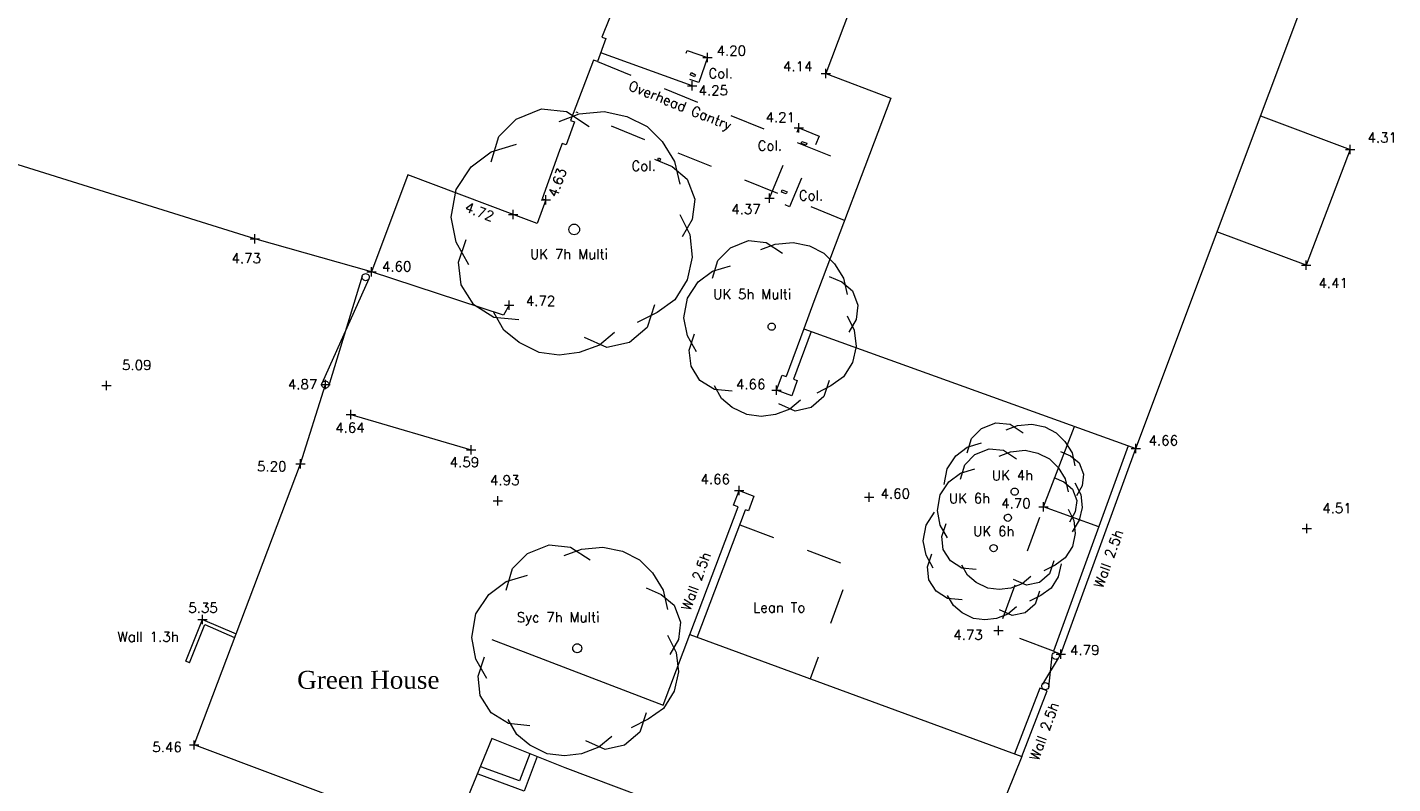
# Model space of a CAD drawing. Header units: metres. Extents: x 639013 to 639566, y 257273 to 257664.
# Tile 9 of 78: x 639218 to 639256, y 257348 to 257369. Entities that reach past the tile are written whole.
import ezdxf

# ---------------------------------------------------------------- set-up
doc = ezdxf.new("R2010")
doc.units = ezdxf.units.M
doc.linetypes.add('65208756-SWE-ZZ-XX-M-C-0002-FC06T002$0$03', pattern=[3, 1, -1, 1])
doc.linetypes.add('65208756-SWE-ZZ-XX-M-C-0002-FC06T002$0$18', pattern=[13.5, 5, -1.6, 0.3, -1.6, 5])
for name, color, linetype, lineweight in [('65208756-SWE-ZZ-XX-M-C-0002-FC06T002$0$0not0', 253, 'Continuous', 0), ('65208756-SWE-ZZ-XX-M-C-0002-FC06T002$0$SS_BUILD_TEMP', 253, '65208756-SWE-ZZ-XX-M-C-0002-FC06T002$0$03', 0), ('65208756-SWE-ZZ-XX-M-C-0002-FC06T002$0$SS_BUILDING', 253, 'Continuous', 0), ('65208756-SWE-ZZ-XX-M-C-0002-FC06T002$0$SS_DETAIL', 253, '65208756-SWE-ZZ-XX-M-C-0002-FC06T002$0$03', 0), ('65208756-SWE-ZZ-XX-M-C-0002-FC06T002$0$SS_FENCE', 253, '65208756-SWE-ZZ-XX-M-C-0002-FC06T002$0$18', 0), ('65208756-SWE-ZZ-XX-M-C-0002-FC06T002$0$SS_GATE', 253, 'Continuous', 0), ('65208756-SWE-ZZ-XX-M-C-0002-FC06T002$0$SS_HEDGE', 253, 'Continuous', 0), ('65208756-SWE-ZZ-XX-M-C-0002-FC06T002$0$SS_INTERNAL', 253, 'Continuous', 0), ('65208756-SWE-ZZ-XX-M-C-0002-FC06T002$0$SS_ROOF', 253, '65208756-SWE-ZZ-XX-M-C-0002-FC06T002$0$03', 0), ('65208756-SWE-ZZ-XX-M-C-0002-FC06T002$0$SS_TEXT_GEN', 253, 'Continuous', 0), ('65208756-SWE-ZZ-XX-M-C-0002-FC06T002$0$SS_TREE', 253, 'Continuous', 0), ('65208756-SWE-ZZ-XX-M-C-0002-FC06T002$0$SS_TXT_LEV_BLD', 253, 'Continuous', 0), ('65208756-SWE-ZZ-XX-M-C-0002-FC06T002$0$SS_TXT_LEV_GEN', 253, 'Continuous', 0), ('65208756-SWE-ZZ-XX-M-C-0002-FC06T002$0$SS_TXT_LEV_PNT', 253, 'Continuous', 0), ('65208756-SWE-ZZ-XX-M-C-0002-FC06T002$0$SS_TXT_TREE', 253, 'Continuous', 0), ('65208756-SWE-ZZ-XX-M-C-0002-FC06T002$0$SS_WALL', 253, 'Continuous', 0)]:
    doc.layers.add(name, color=color, linetype=linetype, lineweight=lineweight)
doc.layers.add('Z-Xref', color=7, linetype='Continuous')
doc.styles.add('65208756-SWE-ZZ-XX-M-C-0002-FC06T002$0$ROMANS', font='ROMANS')
doc.styles.add('65208756-SWE-ZZ-XX-M-C-0002-FC06T002$0$surv', font='romantic.ttf', dxfattribs={"height": 0.5})

# ---------------------------------------------------------------- blocks, each defined once
blk = doc.blocks.new('65208756-SWE-ZZ-XX-M-C-0002-FC06T002')
at = {"layer": '65208756-SWE-ZZ-XX-M-C-0002-FC06T002$0$0not0', "linetype": 'Continuous'}
for p, q in [((639237.161, 257368.607), (639237.421, 257368.607)), ((639237.291, 257368.477), (639237.291, 257368.737)), ((639240.587, 257368.037), (639240.586, 257368.297)), ((639236.737, 257367.819), (639236.997, 257367.819)), ((639236.867, 257367.689), (639236.867, 257367.949)), ((639240.457, 257368.167), (639240.717, 257368.167)), ((639231.967, 257366.896), (639232.667, 257367.177)), ((639232.667, 257367.177), (639233.367, 257367.107)), ((639233.158, 257366.827), (639233.717, 257367.038)), ((639233.367, 257367.107), (639233.998, 257366.688)), ((639233.717, 257367.038), (639234.417, 257367.108)), ((639234.417, 257367.108), (639235.047, 257366.969)), ((639231.478, 257366.406), (639231.967, 257366.896)), ((639235.047, 257366.969), (639235.608, 257366.689)), ((639235.608, 257366.689), (639236.028, 257366.269)), ((639239.839, 257366.522), (639239.839, 257366.782)), ((639231.268, 257365.706), (639231.478, 257366.406)), ((639239.709, 257366.652), (639239.969, 257366.652)), ((639230.708, 257365.566), (639231.268, 257365.986)), ((639231.268, 257365.986), (639231.968, 257366.196)), ((639236.028, 257366.269), (639236.378, 257365.71)), ((639255.069, 257366.05), (639255.329, 257366.05)), ((639255.199, 257365.92), (639255.199, 257366.18)), ((639230.289, 257364.935), (639230.708, 257365.566)), ((639235.818, 257365.779), (639236.308, 257365.57)), ((639236.308, 257365.57), (639236.729, 257365.22)), ((639236.378, 257365.71), (639236.519, 257365.08)), ((639236.729, 257365.22), (639236.939, 257364.66)), ((639230.149, 257364.165), (639230.289, 257364.935)), ((639232.785, 257364.512), (639232.785, 257364.772)), ((639239.017, 257364.558), (639239.017, 257364.818)), ((639232.655, 257364.642), (639232.915, 257364.642)), ((639236.939, 257364.66), (639236.869, 257364.1)), ((639238.887, 257364.688), (639239.147, 257364.688)), ((639230.29, 257363.465), (639230.149, 257364.165)), ((639231.752, 257364.239), (639232.012, 257364.24)), ((639231.882, 257364.109), (639231.882, 257364.369)), ((639236.519, 257364.24), (639236.8, 257363.68)), ((639236.869, 257364.1), (639236.59, 257363.61)), ((639224.684, 257363.432), (639224.683, 257363.692)), ((639233.43, 257363.818), (639233.436, 257363.857)), ((639233.436, 257363.779), (639233.43, 257363.818)), ((639233.436, 257363.857), (639233.451, 257363.893)), ((639233.451, 257363.743), (639233.436, 257363.779)), ((639233.451, 257363.893), (639233.475, 257363.923)), ((639233.475, 257363.713), (639233.451, 257363.743)), ((639233.475, 257363.923), (639233.505, 257363.947)), ((639233.505, 257363.689), (639233.475, 257363.713)), ((639233.505, 257363.947), (639233.541, 257363.962)), ((639233.541, 257363.674), (639233.505, 257363.689)), ((639233.541, 257363.962), (639233.58, 257363.968)), ((639233.58, 257363.668), (639233.541, 257363.674)), ((639233.58, 257363.968), (639233.619, 257363.962)), ((639233.619, 257363.674), (639233.58, 257363.668)), ((639233.619, 257363.962), (639233.655, 257363.947)), ((639233.655, 257363.689), (639233.619, 257363.674)), ((639233.655, 257363.947), (639233.685, 257363.923)), ((639233.685, 257363.713), (639233.655, 257363.689)), ((639233.685, 257363.923), (639233.709, 257363.893)), ((639233.709, 257363.743), (639233.685, 257363.713)), ((639233.709, 257363.893), (639233.724, 257363.857)), ((639233.724, 257363.779), (639233.709, 257363.743)), ((639233.724, 257363.857), (639233.73, 257363.818)), ((639233.73, 257363.818), (639233.724, 257363.779)), ((639236.8, 257363.68), (639236.87, 257363.05)), ((639224.553, 257363.562), (639224.813, 257363.562)), ((639230.64, 257362.836), (639230.29, 257363.465)), ((639230.36, 257362.905), (639230.57, 257363.535)), ((639237.582, 257362.958), (639237.932, 257363.309)), ((639237.932, 257363.309), (639238.432, 257363.509)), ((639238.432, 257363.509), (639238.932, 257363.459)), ((639238.782, 257363.259), (639239.182, 257363.409)), ((639238.932, 257363.459), (639239.382, 257363.16)), ((639239.182, 257363.409), (639239.682, 257363.46)), ((639239.682, 257363.46), (639240.132, 257363.36)), ((639240.132, 257363.36), (639240.532, 257363.16)), ((639230.431, 257362.275), (639230.36, 257362.905)), ((639236.87, 257363.05), (639236.731, 257362.42)), ((639237.432, 257362.458), (639237.582, 257362.958)), ((639240.532, 257363.16), (639240.832, 257362.861)), ((639240.832, 257362.861), (639241.082, 257362.461)), ((639253.977, 257362.692), (639253.977, 257362.952)), ((639227.669, 257362.491), (639227.673, 257362.517)), ((639227.673, 257362.465), (639227.669, 257362.491)), ((639227.673, 257362.517), (639227.683, 257362.541)), ((639227.683, 257362.541), (639227.698, 257362.561)), ((639227.698, 257362.561), (639227.718, 257362.577)), ((639227.718, 257362.577), (639227.742, 257362.587)), ((639227.742, 257362.587), (639227.768, 257362.591)), ((639227.768, 257362.591), (639227.794, 257362.587)), ((639227.794, 257362.587), (639227.818, 257362.577)), ((639227.805, 257362.637), (639228.065, 257362.637)), ((639227.818, 257362.577), (639227.838, 257362.561)), ((639227.838, 257362.561), (639227.855, 257362.541)), ((639227.855, 257362.541), (639227.865, 257362.517)), ((639227.865, 257362.517), (639227.869, 257362.491)), ((639227.869, 257362.491), (639227.865, 257362.465)), ((639227.935, 257362.507), (639227.934, 257362.767)), ((639237.032, 257362.358), (639237.432, 257362.658)), ((639237.432, 257362.658), (639237.932, 257362.809)), ((639240.682, 257362.511), (639241.032, 257362.361)), ((639253.847, 257362.822), (639254.107, 257362.822)), ((639227.683, 257362.441), (639227.673, 257362.465)), ((639227.699, 257362.421), (639227.683, 257362.441)), ((639227.719, 257362.405), (639227.699, 257362.421)), ((639227.743, 257362.395), (639227.719, 257362.405)), ((639227.769, 257362.391), (639227.743, 257362.395)), ((639227.795, 257362.395), (639227.769, 257362.391)), ((639227.819, 257362.405), (639227.795, 257362.395)), ((639227.839, 257362.421), (639227.819, 257362.405)), ((639227.855, 257362.441), (639227.839, 257362.421)), ((639227.865, 257362.465), (639227.855, 257362.441)), ((639230.781, 257361.716), (639230.431, 257362.275)), ((639236.731, 257362.42), (639236.381, 257361.86)), ((639236.733, 257361.908), (639237.032, 257362.358)), ((639241.032, 257362.361), (639241.332, 257362.111)), ((639241.082, 257362.461), (639241.183, 257362.011)), ((639241.332, 257362.111), (639241.483, 257361.711)), ((639231.341, 257361.366), (639230.781, 257361.716)), ((639231.768, 257361.578), (639231.768, 257361.838)), ((639235.821, 257361.719), (639235.612, 257361.089)), ((639236.381, 257361.86), (639235.891, 257361.509)), ((639236.633, 257361.358), (639236.733, 257361.908)), ((639241.483, 257361.711), (639241.433, 257361.311)), ((639231.622, 257361.016), (639231.341, 257361.506)), ((639232.041, 257361.297), (639231.341, 257361.366)), ((639231.638, 257361.708), (639231.898, 257361.708)), ((639235.891, 257361.509), (639235.332, 257361.229)), ((639236.733, 257360.858), (639236.633, 257361.358)), ((639241.183, 257361.411), (639241.383, 257361.011)), ((639232.042, 257360.667), (639231.622, 257361.016)), ((639235.612, 257361.089), (639235.122, 257360.669)), ((639238.983, 257361.109), (639238.987, 257361.135)), ((639238.987, 257361.083), (639238.983, 257361.109)), ((639238.987, 257361.135), (639238.997, 257361.159)), ((639238.997, 257361.059), (639238.987, 257361.083)), ((639238.997, 257361.159), (639239.013, 257361.179)), ((639239.013, 257361.039), (639238.997, 257361.059)), ((639239.013, 257361.179), (639239.033, 257361.195)), ((639239.033, 257361.023), (639239.013, 257361.039)), ((639239.033, 257361.195), (639239.057, 257361.205)), ((639239.057, 257361.013), (639239.033, 257361.023)), ((639239.057, 257361.205), (639239.083, 257361.209)), ((639239.083, 257361.009), (639239.057, 257361.013)), ((639239.083, 257361.209), (639239.109, 257361.205)), ((639239.109, 257361.013), (639239.083, 257361.009)), ((639239.109, 257361.205), (639239.133, 257361.195)), ((639239.133, 257361.023), (639239.109, 257361.013)), ((639239.133, 257361.195), (639239.153, 257361.179)), ((639239.153, 257361.039), (639239.133, 257361.023)), ((639239.153, 257361.179), (639239.169, 257361.159)), ((639239.169, 257361.059), (639239.153, 257361.039)), ((639239.169, 257361.159), (639239.179, 257361.135)), ((639239.179, 257361.083), (639239.169, 257361.059)), ((639239.179, 257361.135), (639239.183, 257361.109)), ((639239.183, 257361.109), (639239.179, 257361.083)), ((639241.433, 257361.311), (639241.233, 257360.961)), ((639241.383, 257361.011), (639241.434, 257360.561)), ((639232.602, 257360.387), (639232.042, 257360.667)), ((639234.282, 257360.598), (639233.722, 257360.388)), ((639234.492, 257360.528), (639233.862, 257360.808)), ((639234.702, 257360.948), (639234.282, 257360.598)), ((639235.122, 257360.669), (639234.492, 257360.528)), ((639236.984, 257360.408), (639236.733, 257360.858)), ((639236.784, 257360.458), (639236.933, 257360.908)), ((639233.162, 257360.317), (639232.602, 257360.387)), ((639233.722, 257360.388), (639233.162, 257360.317)), ((639236.834, 257360.008), (639236.784, 257360.458)), ((639241.434, 257360.561), (639241.334, 257360.111)), ((639237.084, 257359.608), (639236.834, 257360.008)), ((639241.334, 257360.111), (639241.084, 257359.711)), ((639220.419, 257359.47), (639220.679, 257359.47)), ((639220.549, 257359.34), (639220.549, 257359.6)), ((639226.518, 257359.496), (639226.778, 257359.497)), ((639226.548, 257359.497), (639226.552, 257359.523)), ((639226.552, 257359.471), (639226.548, 257359.497)), ((639226.552, 257359.523), (639226.562, 257359.547)), ((639226.562, 257359.447), (639226.552, 257359.471)), ((639226.562, 257359.547), (639226.578, 257359.567)), ((639226.578, 257359.427), (639226.562, 257359.447)), ((639226.578, 257359.567), (639226.598, 257359.583)), ((639226.598, 257359.583), (639226.622, 257359.593)), ((639226.622, 257359.593), (639226.648, 257359.597)), ((639226.648, 257359.367), (639226.648, 257359.627)), ((639226.648, 257359.597), (639226.674, 257359.593)), ((639226.674, 257359.593), (639226.698, 257359.583)), ((639226.698, 257359.583), (639226.718, 257359.567)), ((639226.718, 257359.567), (639226.734, 257359.547)), ((639226.734, 257359.447), (639226.718, 257359.427)), ((639226.734, 257359.547), (639226.744, 257359.523)), ((639226.744, 257359.471), (639226.734, 257359.447)), ((639226.744, 257359.523), (639226.748, 257359.497)), ((639226.748, 257359.497), (639226.744, 257359.471)), ((639237.484, 257359.358), (639237.084, 257359.608)), ((639237.685, 257359.108), (639237.484, 257359.458)), ((639239.22, 257359.211), (639239.22, 257359.471)), ((639240.734, 257359.461), (639240.335, 257359.26)), ((639240.684, 257359.611), (639240.535, 257359.16)), ((639241.084, 257359.711), (639240.734, 257359.461)), ((639226.598, 257359.411), (639226.578, 257359.427)), ((639226.622, 257359.401), (639226.598, 257359.411)), ((639226.648, 257359.397), (639226.622, 257359.401)), ((639226.674, 257359.401), (639226.648, 257359.397)), ((639226.698, 257359.411), (639226.674, 257359.401)), ((639226.718, 257359.427), (639226.698, 257359.411)), ((639237.984, 257359.309), (639237.484, 257359.358)), ((639237.985, 257358.859), (639237.685, 257359.108)), ((639239.09, 257359.341), (639239.35, 257359.341)), ((639239.885, 257359.06), (639239.585, 257358.81)), ((639240.535, 257359.16), (639240.185, 257358.86)), ((639227.36, 257358.53), (639227.36, 257358.79)), ((639238.385, 257358.659), (639237.985, 257358.859)), ((639239.585, 257358.81), (639239.185, 257358.659)), ((639239.735, 257358.76), (639239.285, 257358.96)), ((639240.185, 257358.86), (639239.735, 257358.76)), ((639227.23, 257358.66), (639227.49, 257358.66)), ((639238.785, 257358.609), (639238.385, 257358.659)), ((639239.185, 257358.659), (639238.785, 257358.609)), ((639230.578, 257357.677), (639230.838, 257357.678)), ((639230.709, 257357.547), (639230.708, 257357.807)), ((639244.459, 257357.265), (639244.739, 257357.545)), ((639244.739, 257357.545), (639245.139, 257357.705)), ((639245.139, 257357.705), (639245.539, 257357.665)), ((639245.419, 257357.505), (639245.739, 257357.626)), ((639245.539, 257357.665), (639245.899, 257357.426)), ((639245.739, 257357.626), (639246.139, 257357.666)), ((639246.139, 257357.666), (639246.499, 257357.586)), ((639246.499, 257357.586), (639246.819, 257357.426)), ((639249.093, 257357.719), (639249.353, 257357.719)), ((639249.223, 257357.589), (639249.223, 257357.849)), ((639225.821, 257357.291), (639226.081, 257357.291)), ((639225.951, 257357.161), (639225.951, 257357.421)), ((639244.339, 257356.865), (639244.459, 257357.265)), ((639246.819, 257357.426), (639247.059, 257357.186)), ((639247.059, 257357.186), (639247.259, 257356.867)), ((639243.78, 257356.424), (639244.019, 257356.784)), ((639244.019, 257356.784), (639244.339, 257357.025)), ((639244.339, 257357.025), (639244.739, 257357.145)), ((639246.939, 257356.906), (639247.219, 257356.787)), ((639247.219, 257356.787), (639247.46, 257356.587)), ((639247.259, 257356.867), (639247.34, 257356.507)), ((639231.453, 257356.131), (639231.453, 257356.391)), ((639238.046, 257356.547), (639238.306, 257356.547)), ((639238.177, 257356.417), (639238.176, 257356.677)), ((639241.797, 257356.227), (639241.797, 257356.487)), ((639243.7, 257355.984), (639243.78, 257356.424)), ((639245.751, 257356.514), (639245.755, 257356.54)), ((639245.755, 257356.488), (639245.751, 257356.514)), ((639245.755, 257356.54), (639245.765, 257356.564)), ((639245.765, 257356.464), (639245.755, 257356.488)), ((639245.765, 257356.564), (639245.781, 257356.584)), ((639245.781, 257356.444), (639245.765, 257356.464)), ((639245.781, 257356.584), (639245.801, 257356.6)), ((639245.801, 257356.428), (639245.781, 257356.444)), ((639245.801, 257356.6), (639245.825, 257356.61)), ((639245.825, 257356.418), (639245.801, 257356.428)), ((639245.825, 257356.61), (639245.851, 257356.614)), ((639245.851, 257356.414), (639245.825, 257356.418)), ((639245.851, 257356.614), (639245.877, 257356.61)), ((639245.877, 257356.418), (639245.851, 257356.414)), ((639245.877, 257356.61), (639245.901, 257356.6)), ((639245.901, 257356.428), (639245.877, 257356.418)), ((639245.901, 257356.6), (639245.921, 257356.584)), ((639245.921, 257356.444), (639245.901, 257356.428)), ((639245.921, 257356.584), (639245.937, 257356.564)), ((639245.937, 257356.464), (639245.921, 257356.444)), ((639245.937, 257356.564), (639245.947, 257356.54)), ((639245.947, 257356.488), (639245.937, 257356.464)), ((639245.947, 257356.54), (639245.951, 257356.514)), ((639245.951, 257356.514), (639245.947, 257356.488)), ((639247.46, 257356.587), (639247.58, 257356.267)), ((639231.323, 257356.261), (639231.583, 257356.261)), ((639241.667, 257356.357), (639241.927, 257356.357)), ((639246.524, 257356.093), (639246.784, 257356.093)), ((639246.654, 257355.963), (639246.654, 257356.223)), ((639247.34, 257356.027), (639247.5, 257355.707)), ((639247.58, 257356.267), (639247.54, 257355.947)), ((639243.78, 257355.584), (639243.7, 257355.984)), ((639243.821, 257355.264), (639243.94, 257355.624)), ((639245.56, 257355.785), (639245.564, 257355.811)), ((639245.564, 257355.759), (639245.56, 257355.785)), ((639245.564, 257355.811), (639245.574, 257355.835)), ((639245.574, 257355.735), (639245.564, 257355.759)), ((639245.574, 257355.835), (639245.59, 257355.855)), ((639245.59, 257355.715), (639245.574, 257355.735)), ((639245.59, 257355.855), (639245.61, 257355.871)), ((639245.61, 257355.699), (639245.59, 257355.715)), ((639245.61, 257355.871), (639245.634, 257355.881)), ((639245.634, 257355.689), (639245.61, 257355.699)), ((639245.634, 257355.881), (639245.66, 257355.885)), ((639245.66, 257355.685), (639245.634, 257355.689)), ((639245.66, 257355.885), (639245.686, 257355.882)), ((639245.686, 257355.69), (639245.66, 257355.685)), ((639245.686, 257355.882), (639245.71, 257355.872)), ((639245.71, 257355.7), (639245.686, 257355.69)), ((639245.71, 257355.872), (639245.73, 257355.856)), ((639245.73, 257355.716), (639245.71, 257355.7)), ((639245.73, 257355.856), (639245.746, 257355.836)), ((639245.746, 257355.736), (639245.73, 257355.716)), ((639245.746, 257355.836), (639245.756, 257355.812)), ((639245.756, 257355.76), (639245.746, 257355.736)), ((639245.756, 257355.812), (639245.76, 257355.786)), ((639245.76, 257355.786), (639245.756, 257355.76)), ((639247.54, 257355.947), (639247.38, 257355.667)), ((639247.5, 257355.707), (639247.541, 257355.347)), ((639243.981, 257355.224), (639243.78, 257355.584)), ((639243.861, 257354.904), (639243.821, 257355.264)), ((639247.541, 257355.347), (639247.461, 257354.987)), ((639253.857, 257355.482), (639254.117, 257355.483)), ((639253.987, 257355.352), (639253.987, 257355.612)), ((639232.281, 257354.789), (639232.881, 257355.03)), ((639232.881, 257355.03), (639233.481, 257354.97)), ((639233.301, 257354.73), (639233.781, 257354.911)), ((639233.481, 257354.97), (639234.021, 257354.611)), ((639233.781, 257354.911), (639234.381, 257354.971)), ((639234.381, 257354.971), (639234.921, 257354.851)), ((639244.061, 257354.584), (639243.861, 257354.904)), ((639245.163, 257354.94), (639245.167, 257354.966)), ((639245.167, 257354.914), (639245.163, 257354.94)), ((639245.167, 257354.966), (639245.177, 257354.99)), ((639245.177, 257354.89), (639245.167, 257354.914)), ((639245.177, 257354.99), (639245.193, 257355.01)), ((639245.193, 257354.87), (639245.177, 257354.89)), ((639245.193, 257355.01), (639245.213, 257355.026)), ((639245.213, 257354.854), (639245.193, 257354.87)), ((639245.213, 257355.026), (639245.237, 257355.036)), ((639245.237, 257355.036), (639245.263, 257355.04)), ((639245.263, 257355.04), (639245.289, 257355.036)), ((639245.289, 257355.036), (639245.313, 257355.026)), ((639245.313, 257355.026), (639245.333, 257355.01)), ((639245.333, 257354.87), (639245.313, 257354.854)), ((639245.333, 257355.01), (639245.349, 257354.99)), ((639245.349, 257354.89), (639245.333, 257354.87)), ((639245.349, 257354.99), (639245.359, 257354.966)), ((639245.359, 257354.914), (639245.349, 257354.89)), ((639245.359, 257354.966), (639245.363, 257354.94)), ((639245.363, 257354.94), (639245.359, 257354.914)), ((639247.461, 257354.987), (639247.261, 257354.667)), ((639231.862, 257354.369), (639232.281, 257354.789)), ((639234.921, 257354.851), (639235.401, 257354.612)), ((639235.401, 257354.612), (639235.762, 257354.252)), ((639244.381, 257354.385), (639244.061, 257354.584)), ((639245.237, 257354.844), (639245.213, 257354.854)), ((639245.263, 257354.84), (639245.237, 257354.844)), ((639245.289, 257354.844), (639245.263, 257354.84)), ((639245.313, 257354.854), (639245.289, 257354.844)), ((639246.941, 257354.586), (639246.821, 257354.226)), ((639247.261, 257354.667), (639246.981, 257354.466)), ((639231.682, 257353.769), (639231.862, 257354.369)), ((639231.682, 257354.009), (639232.282, 257354.189)), ((639235.762, 257354.252), (639236.062, 257353.772)), ((639244.541, 257354.185), (639244.381, 257354.465)), ((639244.781, 257354.345), (639244.381, 257354.385)), ((639244.781, 257353.985), (639244.541, 257354.185)), ((639246.301, 257354.146), (639246.061, 257353.946)), ((639246.821, 257354.226), (639246.541, 257353.986)), ((639246.981, 257354.466), (639246.661, 257354.306)), ((639231.202, 257353.649), (639231.682, 257354.009)), ((639235.582, 257353.832), (639236.002, 257353.652)), ((639236.062, 257353.772), (639236.182, 257353.232)), ((639245.102, 257353.825), (639244.781, 257353.985)), ((639245.422, 257353.785), (639245.102, 257353.825)), ((639245.742, 257353.826), (639245.422, 257353.785)), ((639246.061, 257353.946), (639245.742, 257353.826)), ((639246.182, 257353.906), (639245.821, 257354.066)), ((639246.541, 257353.986), (639246.182, 257353.906)), ((639230.842, 257353.108), (639231.202, 257353.649)), ((639236.002, 257353.652), (639236.362, 257353.352)), ((639236.362, 257353.352), (639236.543, 257352.873)), ((639223.224, 257352.825), (639223.224, 257353.085)), ((639230.723, 257352.448), (639230.842, 257353.108)), ((639223.094, 257352.955), (639223.354, 257352.955)), ((639236.543, 257352.873), (639236.483, 257352.392)), ((639245.27, 257352.641), (639245.53, 257352.641)), ((639245.4, 257352.511), (639245.4, 257352.771)), ((639230.843, 257351.848), (639230.723, 257352.448)), ((639233.543, 257352.183), (639233.556, 257352.213)), ((639233.556, 257352.213), (639233.576, 257352.238)), ((639233.576, 257352.238), (639233.601, 257352.258)), ((639233.601, 257352.258), (639233.63, 257352.27)), ((639233.63, 257352.27), (639233.663, 257352.275)), ((639233.663, 257352.275), (639233.695, 257352.271)), ((639233.695, 257352.271), (639233.726, 257352.258)), ((639233.726, 257352.258), (639233.751, 257352.238)), ((639233.751, 257352.238), (639233.771, 257352.213)), ((639233.771, 257352.213), (639233.783, 257352.183)), ((639236.183, 257352.512), (639236.423, 257352.032)), ((639236.483, 257352.392), (639236.243, 257351.972)), ((639231.144, 257351.309), (639230.843, 257351.848)), ((639230.904, 257351.369), (639231.083, 257351.909)), ((639233.538, 257352.15), (639233.543, 257352.183)), ((639233.543, 257352.118), (639233.538, 257352.15)), ((639233.556, 257352.088), (639233.543, 257352.118)), ((639233.576, 257352.063), (639233.556, 257352.088)), ((639233.601, 257352.043), (639233.576, 257352.063)), ((639233.631, 257352.03), (639233.601, 257352.043)), ((639233.663, 257352.025), (639233.631, 257352.03)), ((639233.696, 257352.031), (639233.663, 257352.025)), ((639233.726, 257352.043), (639233.696, 257352.031)), ((639233.751, 257352.063), (639233.726, 257352.043)), ((639233.771, 257352.088), (639233.751, 257352.063)), ((639233.783, 257352.118), (639233.771, 257352.088)), ((639233.783, 257352.183), (639233.788, 257352.151)), ((639233.788, 257352.151), (639233.783, 257352.118)), ((639236.423, 257352.032), (639236.484, 257351.492)), ((639246.895, 257351.939), (639246.899, 257351.965)), ((639246.899, 257351.913), (639246.895, 257351.939)), ((639246.899, 257351.965), (639246.909, 257351.989)), ((639246.909, 257351.889), (639246.899, 257351.913)), ((639246.909, 257351.989), (639246.925, 257352.009)), ((639246.925, 257351.869), (639246.909, 257351.889)), ((639246.925, 257352.009), (639246.945, 257352.025)), ((639246.945, 257351.853), (639246.925, 257351.869)), ((639246.945, 257352.025), (639246.969, 257352.035)), ((639246.969, 257351.843), (639246.945, 257351.853)), ((639246.969, 257352.035), (639246.995, 257352.039)), ((639246.995, 257351.839), (639246.969, 257351.843)), ((639246.995, 257352.039), (639247.021, 257352.035)), ((639247.021, 257351.843), (639246.995, 257351.839)), ((639247.01, 257351.989), (639247.27, 257351.989)), ((639247.021, 257352.035), (639247.045, 257352.025)), ((639247.045, 257351.853), (639247.021, 257351.843)), ((639247.045, 257352.025), (639247.065, 257352.009)), ((639247.065, 257351.869), (639247.045, 257351.853)), ((639247.065, 257352.009), (639247.081, 257351.989)), ((639247.081, 257351.889), (639247.065, 257351.869)), ((639247.081, 257351.989), (639247.091, 257351.965)), ((639247.091, 257351.913), (639247.081, 257351.889)), ((639247.091, 257351.965), (639247.095, 257351.939)), ((639247.095, 257351.939), (639247.091, 257351.913)), ((639247.14, 257351.859), (639247.14, 257352.119)), ((639236.484, 257351.492), (639236.364, 257350.952)), ((639230.964, 257350.829), (639230.904, 257351.369)), ((639246.607, 257351.093), (639246.611, 257351.119)), ((639246.611, 257351.067), (639246.607, 257351.093)), ((639246.611, 257351.119), (639246.621, 257351.143)), ((639246.621, 257351.043), (639246.611, 257351.067)), ((639246.621, 257351.143), (639246.637, 257351.163)), ((639246.637, 257351.163), (639246.657, 257351.179)), ((639246.657, 257351.179), (639246.681, 257351.189)), ((639246.681, 257351.189), (639246.707, 257351.193)), ((639246.707, 257351.193), (639246.733, 257351.189)), ((639246.733, 257351.189), (639246.757, 257351.179)), ((639246.757, 257351.179), (639246.777, 257351.163)), ((639246.777, 257351.163), (639246.793, 257351.143)), ((639246.793, 257351.143), (639246.803, 257351.119)), ((639246.803, 257351.067), (639246.793, 257351.043)), ((639246.803, 257351.119), (639246.807, 257351.093)), ((639246.807, 257351.093), (639246.803, 257351.067)), ((639231.264, 257350.349), (639230.964, 257350.829)), ((639236.364, 257350.952), (639236.064, 257350.472)), ((639246.637, 257351.023), (639246.621, 257351.043)), ((639246.657, 257351.007), (639246.637, 257351.023)), ((639246.681, 257350.997), (639246.657, 257351.007)), ((639246.707, 257350.993), (639246.681, 257350.997)), ((639246.733, 257350.997), (639246.707, 257350.993)), ((639246.757, 257351.007), (639246.733, 257350.997)), ((639246.777, 257351.023), (639246.757, 257351.007)), ((639246.793, 257351.043), (639246.777, 257351.023)), ((639231.745, 257350.049), (639231.264, 257350.349)), ((639235.584, 257350.352), (639235.405, 257349.812)), ((639236.064, 257350.472), (639235.644, 257350.172)), ((639231.985, 257349.749), (639231.744, 257350.169)), ((639232.345, 257349.99), (639231.745, 257350.049)), ((639235.644, 257350.172), (639235.165, 257349.932)), ((639222.994, 257349.324), (639222.994, 257349.584)), ((639232.345, 257349.45), (639231.985, 257349.749)), ((639234.445, 257349.331), (639233.905, 257349.571)), ((639234.625, 257349.691), (639234.265, 257349.391)), ((639235.405, 257349.812), (639234.985, 257349.451)), ((639222.864, 257349.454), (639223.124, 257349.454)), ((639232.825, 257349.21), (639232.345, 257349.45)), ((639233.305, 257349.15), (639232.825, 257349.21)), ((639233.785, 257349.211), (639233.305, 257349.15)), ((639234.265, 257349.391), (639233.785, 257349.211)), ((639234.985, 257349.451), (639234.445, 257349.331))]:
    blk.add_line(p, q, dxfattribs=at)
at = {"layer": '65208756-SWE-ZZ-XX-M-C-0002-FC06T002$0$SS_BUILD_TEMP', "flags": 128}
blk.add_lwpolyline([(639246.934, 257352.066), (639245.4, 257352.641), (639246.654, 257356.093)], dxfattribs=at)
at = {"layer": '65208756-SWE-ZZ-XX-M-C-0002-FC06T002$0$SS_BUILDING', "flags": 128}
for points in [[(639242.252, 257372.575), (639240.587, 257368.167), (639242.399, 257367.482), (639240.256, 257361.808), (639239.974, 257361.05), (639249.223, 257357.719), (639254.797, 257372.573)], [(639234.971, 257370.727), (639234.348, 257369.178), (639234.462, 257369.138), (639234.231, 257368.495), (639234.117, 257368.536), (639233.478, 257366.856), (639233.592, 257366.815), (639233.358, 257366.173), (639233.244, 257366.214), (639233.169, 257366.017), (639232.687, 257364.677), (639232.785, 257364.642), (639232.551, 257363.989), (639231.882, 257364.239), (639228.942, 257365.337), (639227.935, 257362.637), (639224.683, 257363.562), (639217.332, 257365.849)], [(639252.701, 257366.988), (639255.199, 257366.05), (639253.977, 257362.822), (639251.488, 257363.756)], [(639248.194, 257355.534), (639246.654, 257356.093), (639247.519, 257358.333)], [(639231.284, 257352.39), (639236.062, 257350.567), (639236.801, 257352.532), (639246.051, 257349.132), (639244.864, 257346.189), (639244.28, 257344.692), (639233.325, 257348.82), (639231.283, 257349.633), (639230.119, 257346.78), (639222.994, 257349.454), (639225.951, 257357.291)]]:
    blk.add_lwpolyline(points, dxfattribs=at)
at = {"layer": '65208756-SWE-ZZ-XX-M-C-0002-FC06T002$0$SS_DETAIL', "flags": 128}
for points in [[(639237.291, 257368.607), (639237.051, 257367.91), (639236.484, 257368.105), (639236.724, 257368.802), (639237.291, 257368.607)], [(639236.843, 257368.189), (639236.963, 257368.128), (639236.934, 257368.07), (639236.813, 257368.132), (639236.843, 257368.189)], [(639239.017, 257364.688), (639239.839, 257366.652), (639240.401, 257366.416), (639239.58, 257364.453), (639239.017, 257364.688)], [(639239.906, 257366.217), (639239.926, 257366.271), (639240.062, 257366.22), (639240.042, 257366.167), (639239.906, 257366.217)], [(639235.987, 257365.791), (639235.967, 257365.733), (639235.906, 257365.754), (639235.926, 257365.812), (639235.987, 257365.791)], [(639239.352, 257364.861), (639239.374, 257364.921), (639239.51, 257364.869), (639239.487, 257364.81), (639239.352, 257364.861)]]:
    blk.add_lwpolyline(points, dxfattribs=at)
at = {"layer": '65208756-SWE-ZZ-XX-M-C-0002-FC06T002$0$SS_FENCE'}
for p, q in [((639236.867, 257367.819), (639234.318, 257368.737)), ((639225.951, 257357.291), (639226.648, 257359.497))]:
    blk.add_line(p, q, dxfattribs=at)
at = {"layer": '65208756-SWE-ZZ-XX-M-C-0002-FC06T002$0$SS_GATE'}
for p, q in [((639227.673, 257362.517), (639226.734, 257359.447)), ((639227.855, 257362.441), (639226.552, 257359.523)), ((639247.065, 257351.869), (639246.629, 257351.153)), ((639246.803, 257351.067), (639246.895, 257351.939))]:
    blk.add_line(p, q, dxfattribs=at)
at = {"layer": '65208756-SWE-ZZ-XX-M-C-0002-FC06T002$0$SS_HEDGE'}
blk.add_line((639227.36, 257358.66), (639230.708, 257357.677), dxfattribs=at)
at = {"layer": '65208756-SWE-ZZ-XX-M-C-0002-FC06T002$0$SS_ROOF', "flags": 128}
for points in [[(639234.231, 257368.495), (639241.649, 257365.495)], [(639241.111, 257364.073), (639233.634, 257367.091)], [(639238.195, 257355.593), (639241.302, 257354.417), (639240.156, 257351.299)]]:
    blk.add_lwpolyline(points, dxfattribs=at)
at = {"layer": '65208756-SWE-ZZ-XX-M-C-0002-FC06T002$0$SS_TREE'}
for p, q in [((639244.93, 257358.274), (639245.33, 257358.434)), ((639245.33, 257358.434), (639245.73, 257358.394)), ((639245.61, 257358.234), (639245.93, 257358.354)), ((639245.73, 257358.394), (639246.09, 257358.154)), ((639245.93, 257358.354), (639246.33, 257358.395)), ((639246.33, 257358.395), (639246.69, 257358.315)), ((639246.69, 257358.315), (639247.01, 257358.155)), ((639244.53, 257357.593), (639244.65, 257357.993)), ((639244.65, 257357.993), (639244.93, 257358.274)), ((639247.01, 257358.155), (639247.25, 257357.915)), ((639247.25, 257357.915), (639247.45, 257357.595)), ((639244.21, 257357.513), (639244.53, 257357.753)), ((639244.53, 257357.753), (639244.93, 257357.874)), ((639247.13, 257357.635), (639247.41, 257357.515)), ((639247.45, 257357.595), (639247.531, 257357.235)), ((639243.891, 257356.713), (639243.971, 257357.153)), ((639243.971, 257357.153), (639244.21, 257357.513)), ((639247.41, 257357.515), (639247.651, 257357.316)), ((639247.651, 257357.316), (639247.771, 257356.996)), ((639247.771, 257356.996), (639247.731, 257356.676)), ((639247.531, 257356.755), (639247.691, 257356.436)), ((639247.731, 257356.676), (639247.571, 257356.395)), ((639247.691, 257356.436), (639247.731, 257356.076)), ((639247.731, 257356.076), (639247.652, 257355.716)), ((639243.382, 257355.579), (639243.622, 257355.939)), ((639247.652, 257355.716), (639247.452, 257355.395)), ((639243.303, 257355.139), (639243.382, 257355.579)), ((639243.383, 257354.739), (639243.303, 257355.139)), ((639243.583, 257354.379), (639243.383, 257354.739)), ((639243.423, 257354.419), (639243.543, 257354.779)), ((639247.143, 257354.501), (639247.064, 257354.141)), ((639243.464, 257354.059), (639243.423, 257354.419)), ((639247.064, 257354.141), (639246.864, 257353.821)), ((639243.664, 257353.739), (639243.464, 257354.059)), ((639243.984, 257353.539), (639243.664, 257353.739)), ((639246.544, 257353.741), (639246.424, 257353.381)), ((639246.864, 257353.821), (639246.584, 257353.621)), ((639244.144, 257353.339), (639243.984, 257353.619)), ((639244.384, 257353.499), (639243.984, 257353.539)), ((639246.424, 257353.381), (639246.144, 257353.141)), ((639246.584, 257353.621), (639246.264, 257353.461)), ((639244.384, 257353.139), (639244.144, 257353.339)), ((639244.704, 257352.98), (639244.384, 257353.139)), ((639245.024, 257352.94), (639244.704, 257352.98)), ((639245.344, 257352.98), (639245.024, 257352.94)), ((639245.664, 257353.1), (639245.344, 257352.98)), ((639245.784, 257353.06), (639245.424, 257353.22)), ((639245.904, 257353.3), (639245.664, 257353.1)), ((639246.144, 257353.141), (639245.784, 257353.06))]:
    blk.add_line(p, q, dxfattribs=at)
at = {"layer": '65208756-SWE-ZZ-XX-M-C-0002-FC06T002$0$SS_WALL'}
for p, q in [((639239.974, 257361.05), (639239.481, 257359.722)), ((639240.181, 257360.975), (639239.688, 257359.646)), ((639236.801, 257352.532), (639238.148, 257356.089)), ((639237.006, 257352.454), (639238.353, 257356.011)), ((639222.864, 257351.746), (639222.762, 257351.786))]:
    blk.add_line(p, q, dxfattribs=at)
at = {"layer": '65208756-SWE-ZZ-XX-M-C-0002-FC06T002$0$SS_WALL', "flags": 128}
for points in [[(639231.768, 257361.708), (639231.609, 257361.432), (639227.935, 257362.637)], [(639239.64, 257359.185), (639239.22, 257359.341), (639239.376, 257359.762), (639239.481, 257359.722)], [(639239.688, 257359.646), (639239.796, 257359.606), (639239.64, 257359.185)], [(639249.016, 257357.794), (639246.933, 257352.064), (639247.14, 257351.989), (639249.223, 257357.719)], [(639238.148, 257356.089), (639238.021, 257356.137), (639238.176, 257356.547)], [(639238.176, 257356.547), (639238.587, 257356.392), (639238.431, 257355.981), (639238.353, 257356.011)], [(639222.762, 257351.786), (639223.224, 257352.955), (639224.162, 257352.549)], [(639222.864, 257351.746), (639223.285, 257352.809), (639224.118, 257352.448)], [(639246.051, 257349.132), (639246.755, 257350.96), (639246.549, 257351.039), (639245.846, 257349.211)], [(639232.339, 257349.212), (639232.057, 257348.452), (639230.983, 257348.848)], [(639232.545, 257349.136), (639232.187, 257348.17), (639230.907, 257348.642)]]:
    blk.add_lwpolyline(points, dxfattribs=at)
at = {"layer": '65208756-SWE-ZZ-XX-M-C-0002-FC06T002$0$SS_INTERNAL', "style": '65208756-SWE-ZZ-XX-M-C-0002-FC06T002$0$surv'}
blk.add_text('Green House', height=0.5, rotation=0.0408, dxfattribs=at).set_placement((639225.862, 257351.019))
at = {"layer": '65208756-SWE-ZZ-XX-M-C-0002-FC06T002$0$SS_TEXT_GEN', "style": '65208756-SWE-ZZ-XX-M-C-0002-FC06T002$0$ROMANS'}
for s, height, rotation, p in [('Col.', 0.274, 0.0408, (639237.319, 257368.031)), ('Overhead Gantry', 0.274, 338.0256, (639235.065, 257367.72)), ('Col.', 0.274, 0.0408, (639238.689, 257366.019)), ('Col.', 0.274, 0.0408, (639235.174, 257365.453)), ('Col.', 0.274, 0.0408, (639239.836, 257364.629)), ('Wall 2.5h', 0.274, 70.0228, (639248.302, 257353.807)), ('Wall 2.5h', 0.274, 70.0228, (639236.812, 257353.18)), ('Lean To', 0.274, 0.0408, (639238.564, 257353.149)), ('Wall 1.3h', 0.278, 0.0408, (639220.854, 257352.33)), ('Wall 2.5h', 0.274, 70.0228, (639246.511, 257348.996))]:
    blk.add_text(s, height=height, rotation=rotation, dxfattribs=at).set_placement(p)
at = {"layer": '65208756-SWE-ZZ-XX-M-C-0002-FC06T002$0$SS_TXT_LEV_BLD', "style": '65208756-SWE-ZZ-XX-M-C-0002-FC06T002$0$ROMANS'}
for s, rotation, p in [('4.14', 0.0408, (639239.397, 257368.228)), ('4.31', 0.0408, (639255.681, 257366.242)), ('4.63', 70.2861, (639233.098, 257364.692)), ('4.72', 339.4383, (639230.508, 257364.327)), ('4.73', 0.0408, (639224.031, 257362.88)), ('4.41', 0.0408, (639254.314, 257362.189)), ('4.66', 0.0408, (639249.581, 257357.802)), ('5.20', 0.0408, (639224.743, 257357.08)), ('4.70', 0.0408, (639245.474, 257356.05)), ('4.73', 0.0408, (639244.14, 257352.386)), ('5.46', 0.0408, (639221.825, 257349.259))]:
    blk.add_text(s, height=0.274, rotation=rotation, dxfattribs=at).set_placement(p)
at = {"layer": '65208756-SWE-ZZ-XX-M-C-0002-FC06T002$0$SS_TXT_LEV_GEN', "style": '65208756-SWE-ZZ-XX-M-C-0002-FC06T002$0$ROMANS'}
for s, p in [('4.20', (639237.546, 257368.663)), ('4.25', (639237.043, 257367.557)), ('4.21', (639238.912, 257366.807)), ('4.37', (639237.955, 257364.249)), ('4.60', (639228.222, 257362.651)), ('4.72', (639232.231, 257361.691)), ('4.87', (639225.602, 257359.368)), ('4.66', (639238.085, 257359.371)), ('4.64', (639226.921, 257358.158)), ('4.59', (639230.111, 257357.198)), ('4.93', (639231.234, 257356.694)), ('4.66', (639237.098, 257356.723)), ('5.35', (639222.828, 257353.139)), ('4.79', (639247.394, 257351.962))]:
    blk.add_text(s, height=0.274, rotation=0.0408, dxfattribs=at).set_placement(p)
at = {"layer": '65208756-SWE-ZZ-XX-M-C-0002-FC06T002$0$SS_TXT_LEV_PNT', "style": '65208756-SWE-ZZ-XX-M-C-0002-FC06T002$0$ROMANS'}
for s, p in [('5.09', (639220.982, 257359.903)), ('4.60', (639242.113, 257356.321)), ('4.51', (639254.42, 257355.916))]:
    blk.add_text(s, height=0.274, rotation=0.0408, dxfattribs=at).set_placement(p)
at = {"layer": '65208756-SWE-ZZ-XX-M-C-0002-FC06T002$0$SS_TXT_TREE', "style": '65208756-SWE-ZZ-XX-M-C-0002-FC06T002$0$ROMANS'}
for s, p in [('UK 7h Multi', (639232.348, 257362.994)), ('UK 5h Multi', (639237.451, 257361.877)), ('UK 4h', (639245.216, 257356.833)), ('UK 6h', (639244.019, 257356.192)), ('UK 6h', (639244.694, 257355.274)), ('Syc 7h Multi', (639231.981, 257352.876))]:
    blk.add_text(s, height=0.274, rotation=0.0408, dxfattribs=at).set_placement(p)

msp = doc.modelspace()

# ---------------------------------------------------------------- block references
at = {"layer": 'Z-Xref', "linetype": 'Continuous'}
msp.add_blockref('65208756-SWE-ZZ-XX-M-C-0002-FC06T002', (0, 0), dxfattribs=at)

doc.saveas('drawing.dxf')
